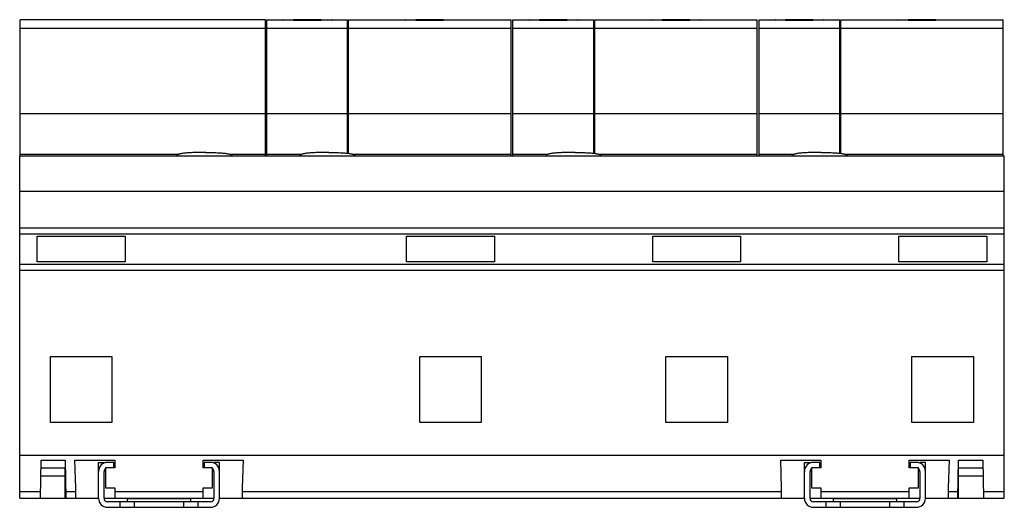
# Model space of a CAD drawing. Header units: millimetres. Extents: x 21 to 163, y 92 to 162.
import ezdxf

# ---------------------------------------------------------------- set-up
doc = ezdxf.new("R2010")
doc.units = ezdxf.units.MM
doc.header["$LTSCALE"] = 16.522215
doc.layers.get('0').update_dxf_attribs({"linetype": 'CONTINUOUS'})

msp = doc.modelspace()

# ---------------------------------------------------------------- linework, layer by layer
at = {"color": 7, "linetype": 'Continuous'}
for p, q in [((20.97, 142.6), (20.97, 162.3)), ((56.42, 162.3), (20.97, 162.3)), ((56.42, 161.04), (20.97, 161.04)), ((56.42, 142.6), (56.42, 162.3)), ((56.62, 142.6), (56.62, 162.3)), ((56.62, 162.3), (68.32, 162.3)), ((68.32, 161.04), (56.62, 161.04)), ((60.47, 162.28), (60.47, 162.23)), ((64.47, 162.28), (60.47, 162.28)), ((60.47, 162.23), (64.47, 162.23)), ((64.47, 162.23), (64.47, 162.28)), ((68.32, 142.99), (68.32, 162.3)), ((68.45, 142.97), (68.45, 162.3)), ((68.45, 162.3), (91.95, 162.3)), ((91.95, 161.04), (68.45, 161.04)), ((78.2, 162.28), (78.2, 162.23)), ((82.2, 162.28), (78.2, 162.28)), ((78.2, 162.23), (82.2, 162.23)), ((82.2, 162.23), (82.2, 162.28)), ((91.95, 142.6), (91.95, 162.3)), ((92.22, 142.6), (92.22, 162.3)), ((92.22, 162.3), (103.92, 162.3)), ((103.92, 161.04), (92.22, 161.04)), ((96.07, 162.28), (96.07, 162.23)), ((100.07, 162.28), (96.07, 162.28)), ((96.07, 162.23), (100.07, 162.23)), ((100.07, 162.23), (100.07, 162.28)), ((103.92, 142.99), (103.92, 162.3)), ((104.05, 142.97), (104.05, 162.3)), ((104.05, 162.3), (127.55, 162.3)), ((127.55, 161.04), (104.05, 161.04)), ((113.8, 162.28), (113.8, 162.23)), ((117.8, 162.28), (113.8, 162.28)), ((113.8, 162.23), (117.8, 162.23)), ((117.8, 162.23), (117.8, 162.28)), ((127.55, 142.6), (127.55, 162.3)), ((127.82, 142.6), (127.82, 162.3)), ((127.82, 162.3), (139.52, 162.3)), ((139.52, 161.04), (127.82, 161.04)), ((135.67, 162.28), (131.67, 162.28)), ((131.67, 162.28), (131.67, 162.23)), ((131.67, 162.23), (135.67, 162.23)), ((135.67, 162.23), (135.67, 162.28)), ((139.52, 142.99), (139.52, 162.3)), ((139.65, 162.3), (163.15, 162.3)), ((139.65, 142.97), (139.65, 162.3)), ((163.15, 161.04), (139.65, 161.04)), ((153.4, 162.28), (149.4, 162.28)), ((149.4, 162.28), (149.4, 162.23)), ((149.4, 162.23), (153.4, 162.23)), ((153.4, 162.23), (153.4, 162.28)), ((163.15, 142.6), (163.15, 162.3)), ((20.97, 148.72), (56.42, 148.72)), ((56.62, 148.72), (68.32, 148.72)), ((68.45, 148.72), (91.95, 148.72)), ((92.22, 148.72), (103.92, 148.72)), ((104.05, 148.72), (127.55, 148.72)), ((127.82, 148.72), (139.52, 148.72)), ((139.65, 148.72), (163.15, 148.72)), ((20.89, 93.1), (20.89, 142.6)), ((20.89, 142.6), (163.29, 142.6)), ((43.87, 142.82), (20.97, 142.82)), ((47.82, 143.1), (47.36, 143.1)), ((47.82, 143.1), (47.82, 143.1)), ((56.42, 142.82), (51.31, 142.82)), ((61.67, 142.82), (56.62, 142.82)), ((65.62, 143.1), (65.16, 143.1)), ((65.62, 143.1), (65.62, 143.1)), ((91.95, 142.82), (69.11, 142.82)), ((97.27, 142.82), (92.22, 142.82)), ((101.22, 143.1), (100.76, 143.1)), ((127.55, 142.82), (104.71, 142.82)), ((132.87, 142.82), (127.82, 142.82)), ((136.82, 143.1), (136.36, 143.1)), ((136.82, 143.1), (136.82, 143.1)), ((163.15, 142.82), (140.31, 142.82)), ((163.29, 93.1), (163.29, 142.6)), ((20.89, 137.52), (163.29, 137.52)), ((20.89, 132.2), (163.29, 132.2)), ((20.89, 131.35), (163.29, 131.35)), ((23.44, 127.3), (23.44, 131)), ((23.44, 131), (36.14, 131)), ((36.14, 131), (36.14, 127.3)), ((76.84, 127.3), (76.84, 131)), ((76.84, 131), (89.54, 131)), ((89.54, 131), (89.54, 127.3)), ((112.44, 131), (125.14, 131)), ((112.44, 127.3), (112.44, 131)), ((125.14, 131), (125.14, 127.3)), ((148.04, 131), (160.74, 131)), ((148.04, 127.3), (148.04, 131)), ((160.74, 131), (160.74, 127.3)), ((20.89, 126.95), (163.29, 126.95)), ((36.14, 127.3), (23.44, 127.3)), ((89.54, 127.3), (76.84, 127.3)), ((125.14, 127.3), (112.44, 127.3)), ((160.74, 127.3), (148.04, 127.3)), ((20.89, 126.1), (163.29, 126.1)), ((25.34, 104.05), (25.34, 113.6)), ((25.34, 113.6), (34.24, 113.6)), ((34.24, 113.6), (34.24, 104.05)), ((78.74, 104.05), (78.74, 113.6)), ((78.74, 113.6), (87.64, 113.6)), ((87.64, 113.6), (87.64, 104.05)), ((114.34, 113.6), (123.24, 113.6)), ((114.34, 104.05), (114.34, 113.6)), ((123.24, 113.6), (123.24, 104.05)), ((149.94, 113.6), (158.84, 113.6)), ((149.94, 104.05), (149.94, 113.6)), ((158.84, 113.6), (158.84, 104.05)), ((34.24, 104.05), (25.34, 104.05)), ((87.64, 104.05), (78.74, 104.05)), ((123.24, 104.05), (114.34, 104.05)), ((158.84, 104.05), (149.94, 104.05)), ((20.89, 99.35), (163.29, 99.35)), ((23.89, 93.1), (23.99, 98.6)), ((23.99, 98.6), (27.49, 98.6)), ((27.49, 98.6), (27.58, 93.1)), ((28.99, 94.6), (28.85, 98.6)), ((28.85, 98.6), (34.64, 98.6)), ((32.29, 93.1), (32.29, 98.3)), ((32.29, 98.3), (33.09, 98.3)), ((33.09, 98.17), (33.09, 98.3)), ((34.49, 98.3), (33.59, 98.3)), ((34.49, 97.5), (34.49, 98.3)), ((34.64, 98.6), (34.64, 97.5)), ((47.44, 97.5), (47.44, 98.6)), ((47.44, 98.6), (53.23, 98.6)), ((47.59, 98.3), (47.59, 97.5)), ((48.49, 98.3), (47.59, 98.3)), ((48.99, 98.3), (48.99, 98.17)), ((49.79, 98.3), (48.99, 98.3)), ((49.79, 93.1), (49.79, 98.3)), ((53.23, 98.6), (53.09, 94.6)), ((130.95, 98.6), (136.74, 98.6)), ((131.09, 94.6), (130.95, 98.6)), ((134.39, 98.3), (135.19, 98.3)), ((134.39, 93.1), (134.39, 98.3)), ((135.19, 98.17), (135.19, 98.3)), ((136.59, 98.3), (135.69, 98.3)), ((136.59, 97.5), (136.59, 98.3)), ((136.74, 98.6), (136.74, 97.5)), ((149.54, 98.6), (155.33, 98.6)), ((149.54, 97.5), (149.54, 98.6)), ((150.59, 98.3), (149.69, 98.3)), ((149.69, 98.3), (149.69, 97.5)), ((151.89, 98.3), (151.09, 98.3)), ((151.09, 98.3), (151.09, 98.17)), ((151.89, 93.1), (151.89, 98.3)), ((155.33, 98.6), (155.19, 94.6)), ((156.59, 93.1), (156.69, 98.6)), ((156.69, 98.6), (160.19, 98.6)), ((160.19, 98.6), (160.28, 93.1)), ((23.97, 97.5), (27.49, 97.5)), ((27.49, 93.1), (27.49, 97.5)), ((33.09, 93.1), (33.09, 97)), ((33.29, 97.5), (33.29, 94.6)), ((34.64, 97.5), (33.29, 97.5)), ((48.79, 97.5), (47.44, 97.5)), ((48.79, 94.6), (48.79, 97.5)), ((48.99, 97), (48.99, 93.1)), ((135.19, 93.1), (135.19, 97)), ((136.74, 97.5), (135.39, 97.5)), ((135.39, 97.5), (135.39, 94.6)), ((150.89, 97.5), (149.54, 97.5)), ((150.89, 94.6), (150.89, 97.5)), ((151.09, 97), (151.09, 93.1)), ((156.69, 97.5), (160.21, 97.5)), ((156.69, 93.1), (156.69, 97.5)), ((23.95, 96.35), (27.49, 96.35)), ((156.69, 96.35), (160.23, 96.35)), ((20.89, 94.1), (23.91, 94.1)), ((27.57, 94.1), (28.99, 94.1)), ((28.99, 93.1), (28.99, 94.6)), ((33.29, 94.6), (34.64, 94.6)), ((34.64, 94.6), (34.64, 93.1)), ((34.64, 94.1), (47.44, 94.1)), ((47.44, 93.1), (47.44, 94.6)), ((47.44, 94.6), (48.79, 94.6)), ((53.09, 94.6), (53.09, 93.1)), ((53.09, 94.1), (131.09, 94.1)), ((131.09, 93.1), (131.09, 94.6)), ((135.39, 94.6), (136.74, 94.6)), ((136.74, 94.6), (136.74, 93.1)), ((136.74, 94.1), (149.54, 94.1)), ((149.54, 94.6), (150.89, 94.6)), ((149.54, 93.1), (149.54, 94.6)), ((155.19, 94.6), (155.19, 93.1)), ((155.19, 94.1), (156.61, 94.1)), ((160.27, 94.1), (163.29, 94.1)), ((20.89, 93.1), (32.29, 93.1)), ((33.09, 93.1), (48.99, 93.1)), ((48.49, 92.6), (33.59, 92.6)), ((35.44, 91.8), (35.44, 92.6)), ((36.44, 93.1), (36.44, 92.6)), ((36.44, 93.08), (45.64, 93.08)), ((37.44, 92.6), (37.44, 91.8)), ((44.64, 91.8), (44.64, 92.6)), ((45.64, 92.6), (45.64, 93.1)), ((46.64, 92.6), (46.64, 91.8)), ((49.79, 93.1), (134.39, 93.1)), ((135.19, 93.1), (151.09, 93.1)), ((150.59, 92.6), (135.69, 92.6)), ((137.54, 91.8), (137.54, 92.6)), ((138.54, 93.1), (138.54, 92.6)), ((138.54, 93.08), (147.74, 93.08)), ((139.54, 92.6), (139.54, 91.8)), ((146.74, 91.8), (146.74, 92.6)), ((147.74, 92.6), (147.74, 93.1)), ((148.74, 92.6), (148.74, 91.8)), ((151.89, 93.1), (163.29, 93.1)), ((33.59, 91.8), (48.49, 91.8)), ((135.69, 91.8), (150.59, 91.8))]:
    msp.add_line(p, q, dxfattribs=at)
for centre, radius, start, end in [((47.35, 93.33), 49.77, 89.994, 90.6214), ((47.34, 95.24), 47.87, 89.9815, 90.6339), ((65.15, 93.33), 49.77, 89.994, 90.6214), ((65.14, 95.24), 47.87, 89.9815, 90.6339), ((100.75, 93.33), 49.77, 89.994, 90.6214), ((100.74, 95.24), 47.87, 89.9815, 90.6339), ((136.35, 93.33), 49.77, 89.994, 90.6214), ((136.34, 95.24), 47.87, 89.9815, 90.6339), ((33.59, 97), 1.3, 90, 180), ((48.49, 97), 1.3, 0, 90), ((135.69, 97), 1.3, 90, 180), ((150.59, 97), 1.3, 0, 90), ((33.59, 97), 0.5, 128.193, 180), ((48.49, 97), 0.5, 0, 51.807), ((135.69, 97), 0.5, 128.193, 180), ((150.59, 97), 0.5, 0, 51.807), ((33.59, 93.1), 1.3, 180, 270), ((33.59, 93.1), 0.5, 180, 270), ((48.49, 93.1), 1.3, 270, 360), ((48.49, 93.1), 0.5, 270, 360), ((135.69, 93.1), 1.3, 180, 270), ((135.69, 93.1), 0.5, 180, 270), ((150.59, 93.1), 1.3, 270, 360), ((150.59, 93.1), 0.5, 270, 360)]:
    msp.add_arc(centre, radius, start, end, dxfattribs=at)
for points, knots in [([(58.97, 162.26), (58.97, 162.26), (58.97, 162.26), (58.97, 162.26), (58.98, 162.27), (59, 162.27), (59.01, 162.27), (59.04, 162.27), (59.08, 162.27), (59.15, 162.27), (59.22, 162.28), (59.31, 162.28), (59.41, 162.28), (59.52, 162.28), (59.68, 162.28), (59.9, 162.28), (60.18, 162.28), (60.37, 162.28), (60.47, 162.28)], [0, 0, 0, 0, 0.001523, 0.005249, 0.011318, 0.019741, 0.030512, 0.043617, 0.076694, 0.118632, 0.169062, 0.227493, 0.293352, 0.366035, 0.44481, 0.617549, 0.805104, 1, 1, 1, 1]), ([(60.47, 162.23), (60.37, 162.23), (60.18, 162.23), (59.9, 162.23), (59.68, 162.23), (59.52, 162.24), (59.41, 162.24), (59.31, 162.24), (59.22, 162.24), (59.15, 162.25), (59.08, 162.25), (59.04, 162.25), (59.01, 162.25), (59, 162.26), (58.98, 162.26), (58.97, 162.26), (58.97, 162.26), (58.97, 162.26), (58.97, 162.26)], [0, 0, 0, 0, 0.19487, 0.382401, 0.555113, 0.633879, 0.706556, 0.772413, 0.830843, 0.881279, 0.923226, 0.956316, 0.969431, 0.980212, 0.988646, 0.994727, 0.998466, 1, 1, 1, 1]), ([(64.47, 162.28), (64.56, 162.28), (64.75, 162.28), (65.03, 162.28), (65.25, 162.28), (65.41, 162.28), (65.52, 162.28), (65.62, 162.28), (65.71, 162.28), (65.78, 162.27), (65.85, 162.27), (65.89, 162.27), (65.92, 162.27), (65.94, 162.27), (65.95, 162.27), (65.96, 162.26), (65.96, 162.26), (65.97, 162.26), (65.97, 162.26)], [0, 0, 0, 0, 0.194901, 0.382463, 0.555202, 0.633977, 0.706662, 0.772521, 0.83095, 0.88138, 0.923314, 0.956386, 0.969491, 0.980261, 0.988683, 0.994751, 0.998477, 1, 1, 1, 1]), ([(65.97, 162.26), (65.97, 162.26), (65.96, 162.26), (65.96, 162.26), (65.95, 162.26), (65.94, 162.26), (65.92, 162.25), (65.89, 162.25), (65.85, 162.25), (65.78, 162.25), (65.71, 162.24), (65.62, 162.24), (65.52, 162.24), (65.41, 162.24), (65.25, 162.23), (65.03, 162.23), (64.75, 162.23), (64.56, 162.23), (64.47, 162.23)], [0, 0, 0, 0, 0.001534, 0.005273, 0.011355, 0.01979, 0.030572, 0.043688, 0.076782, 0.118732, 0.169169, 0.227601, 0.293457, 0.366134, 0.444899, 0.617611, 0.805135, 1, 1, 1, 1]), ([(76.7, 162.26), (76.7, 162.26), (76.71, 162.26), (76.71, 162.26), (76.72, 162.27), (76.73, 162.27), (76.75, 162.27), (76.78, 162.27), (76.82, 162.27), (76.88, 162.27), (76.96, 162.28), (77.05, 162.28), (77.15, 162.28), (77.25, 162.28), (77.42, 162.28), (77.64, 162.28), (77.91, 162.28), (78.11, 162.28), (78.2, 162.28)], [0, 0, 0, 0, 0.001523, 0.005249, 0.011318, 0.019741, 0.030512, 0.043617, 0.076694, 0.118632, 0.169062, 0.227493, 0.293352, 0.366035, 0.44481, 0.617549, 0.805104, 1, 1, 1, 1]), ([(78.2, 162.23), (78.11, 162.23), (77.91, 162.23), (77.64, 162.23), (77.42, 162.23), (77.25, 162.24), (77.15, 162.24), (77.05, 162.24), (76.96, 162.24), (76.88, 162.25), (76.82, 162.25), (76.78, 162.25), (76.75, 162.25), (76.73, 162.26), (76.72, 162.26), (76.71, 162.26), (76.71, 162.26), (76.7, 162.26), (76.7, 162.26)], [0, 0, 0, 0, 0.19487, 0.382401, 0.555113, 0.633879, 0.706556, 0.772413, 0.830843, 0.881279, 0.923226, 0.956316, 0.969431, 0.980212, 0.988646, 0.994727, 0.998466, 1, 1, 1, 1]), ([(82.2, 162.28), (82.3, 162.28), (82.49, 162.28), (82.77, 162.28), (82.99, 162.28), (83.15, 162.28), (83.26, 162.28), (83.36, 162.28), (83.45, 162.28), (83.52, 162.27), (83.58, 162.27), (83.63, 162.27), (83.66, 162.27), (83.67, 162.27), (83.69, 162.27), (83.7, 162.26), (83.7, 162.26), (83.7, 162.26), (83.7, 162.26)], [0, 0, 0, 0, 0.194901, 0.382463, 0.555202, 0.633977, 0.706662, 0.772521, 0.83095, 0.88138, 0.923314, 0.956386, 0.969491, 0.980261, 0.988683, 0.994751, 0.998477, 1, 1, 1, 1]), ([(83.7, 162.26), (83.7, 162.26), (83.7, 162.26), (83.7, 162.26), (83.69, 162.26), (83.67, 162.26), (83.66, 162.25), (83.63, 162.25), (83.58, 162.25), (83.52, 162.25), (83.45, 162.24), (83.36, 162.24), (83.26, 162.24), (83.15, 162.24), (82.99, 162.23), (82.77, 162.23), (82.49, 162.23), (82.3, 162.23), (82.2, 162.23)], [0, 0, 0, 0, 0.001534, 0.005273, 0.011355, 0.01979, 0.030572, 0.043688, 0.076782, 0.118732, 0.169169, 0.227601, 0.293457, 0.366134, 0.444899, 0.617611, 0.805135, 1, 1, 1, 1]), ([(94.57, 162.26), (94.57, 162.26), (94.57, 162.26), (94.57, 162.26), (94.58, 162.27), (94.6, 162.27), (94.61, 162.27), (94.64, 162.27), (94.68, 162.27), (94.75, 162.27), (94.82, 162.28), (94.91, 162.28), (95.01, 162.28), (95.12, 162.28), (95.28, 162.28), (95.5, 162.28), (95.78, 162.28), (95.97, 162.28), (96.07, 162.28)], [0, 0, 0, 0, 0.001523, 0.005249, 0.011318, 0.019741, 0.030512, 0.043617, 0.076694, 0.118632, 0.169062, 0.227493, 0.293352, 0.366035, 0.44481, 0.617549, 0.805104, 1, 1, 1, 1]), ([(96.07, 162.23), (95.97, 162.23), (95.78, 162.23), (95.5, 162.23), (95.28, 162.23), (95.12, 162.24), (95.01, 162.24), (94.91, 162.24), (94.82, 162.24), (94.75, 162.25), (94.68, 162.25), (94.64, 162.25), (94.61, 162.25), (94.6, 162.26), (94.58, 162.26), (94.57, 162.26), (94.57, 162.26), (94.57, 162.26), (94.57, 162.26)], [0, 0, 0, 0, 0.19487, 0.382401, 0.555113, 0.633879, 0.706556, 0.772413, 0.830843, 0.881279, 0.923226, 0.956316, 0.969431, 0.980212, 0.988646, 0.994727, 0.998466, 1, 1, 1, 1]), ([(100.07, 162.28), (100.16, 162.28), (100.35, 162.28), (100.63, 162.28), (100.85, 162.28), (101.01, 162.28), (101.12, 162.28), (101.22, 162.28), (101.31, 162.28), (101.38, 162.27), (101.45, 162.27), (101.49, 162.27), (101.52, 162.27), (101.54, 162.27), (101.55, 162.27), (101.56, 162.26), (101.56, 162.26), (101.57, 162.26), (101.57, 162.26)], [0, 0, 0, 0, 0.194901, 0.382463, 0.555202, 0.633977, 0.706662, 0.772521, 0.83095, 0.88138, 0.923314, 0.956386, 0.969491, 0.980261, 0.988683, 0.994751, 0.998477, 1, 1, 1, 1]), ([(101.57, 162.26), (101.57, 162.26), (101.56, 162.26), (101.56, 162.26), (101.55, 162.26), (101.54, 162.26), (101.52, 162.25), (101.49, 162.25), (101.45, 162.25), (101.38, 162.25), (101.31, 162.24), (101.22, 162.24), (101.12, 162.24), (101.01, 162.24), (100.85, 162.23), (100.63, 162.23), (100.35, 162.23), (100.16, 162.23), (100.07, 162.23)], [0, 0, 0, 0, 0.001534, 0.005273, 0.011355, 0.01979, 0.030572, 0.043688, 0.076782, 0.118732, 0.169169, 0.227601, 0.293457, 0.366134, 0.444899, 0.617611, 0.805135, 1, 1, 1, 1]), ([(112.3, 162.26), (112.3, 162.26), (112.31, 162.26), (112.31, 162.26), (112.32, 162.27), (112.33, 162.27), (112.35, 162.27), (112.38, 162.27), (112.42, 162.27), (112.48, 162.27), (112.56, 162.28), (112.65, 162.28), (112.75, 162.28), (112.85, 162.28), (113.02, 162.28), (113.24, 162.28), (113.51, 162.28), (113.71, 162.28), (113.8, 162.28)], [0, 0, 0, 0, 0.001523, 0.005249, 0.011318, 0.019741, 0.030512, 0.043617, 0.076694, 0.118632, 0.169062, 0.227493, 0.293352, 0.366035, 0.44481, 0.617549, 0.805104, 1, 1, 1, 1]), ([(113.8, 162.23), (113.71, 162.23), (113.51, 162.23), (113.24, 162.23), (113.02, 162.23), (112.85, 162.24), (112.75, 162.24), (112.65, 162.24), (112.56, 162.24), (112.48, 162.25), (112.42, 162.25), (112.38, 162.25), (112.35, 162.25), (112.33, 162.26), (112.32, 162.26), (112.31, 162.26), (112.31, 162.26), (112.3, 162.26), (112.3, 162.26)], [0, 0, 0, 0, 0.19487, 0.382401, 0.555113, 0.633879, 0.706556, 0.772413, 0.830843, 0.881279, 0.923226, 0.956316, 0.969431, 0.980212, 0.988646, 0.994727, 0.998466, 1, 1, 1, 1]), ([(117.8, 162.28), (117.9, 162.28), (118.09, 162.28), (118.37, 162.28), (118.59, 162.28), (118.75, 162.28), (118.86, 162.28), (118.96, 162.28), (119.05, 162.28), (119.12, 162.27), (119.18, 162.27), (119.23, 162.27), (119.26, 162.27), (119.27, 162.27), (119.29, 162.27), (119.3, 162.26), (119.3, 162.26), (119.3, 162.26), (119.3, 162.26)], [0, 0, 0, 0, 0.194901, 0.382463, 0.555202, 0.633977, 0.706662, 0.772521, 0.83095, 0.88138, 0.923314, 0.956386, 0.969491, 0.980261, 0.988683, 0.994751, 0.998477, 1, 1, 1, 1]), ([(119.3, 162.26), (119.3, 162.26), (119.3, 162.26), (119.3, 162.26), (119.29, 162.26), (119.27, 162.26), (119.26, 162.25), (119.23, 162.25), (119.18, 162.25), (119.12, 162.25), (119.05, 162.24), (118.96, 162.24), (118.86, 162.24), (118.75, 162.24), (118.59, 162.23), (118.37, 162.23), (118.09, 162.23), (117.9, 162.23), (117.8, 162.23)], [0, 0, 0, 0, 0.001534, 0.005273, 0.011355, 0.01979, 0.030572, 0.043688, 0.076782, 0.118732, 0.169169, 0.227601, 0.293457, 0.366134, 0.444899, 0.617611, 0.805135, 1, 1, 1, 1]), ([(130.17, 162.26), (130.17, 162.26), (130.17, 162.26), (130.17, 162.26), (130.18, 162.27), (130.2, 162.27), (130.21, 162.27), (130.24, 162.27), (130.28, 162.27), (130.35, 162.27), (130.42, 162.28), (130.51, 162.28), (130.61, 162.28), (130.72, 162.28), (130.88, 162.28), (131.1, 162.28), (131.38, 162.28), (131.57, 162.28), (131.67, 162.28)], [0, 0, 0, 0, 0.001523, 0.005249, 0.011318, 0.019741, 0.030512, 0.043617, 0.076694, 0.118632, 0.169062, 0.227493, 0.293352, 0.366035, 0.44481, 0.617549, 0.805104, 1, 1, 1, 1]), ([(131.67, 162.23), (131.57, 162.23), (131.38, 162.23), (131.1, 162.23), (130.88, 162.23), (130.72, 162.24), (130.61, 162.24), (130.51, 162.24), (130.42, 162.24), (130.35, 162.25), (130.28, 162.25), (130.24, 162.25), (130.21, 162.25), (130.2, 162.26), (130.18, 162.26), (130.17, 162.26), (130.17, 162.26), (130.17, 162.26), (130.17, 162.26)], [0, 0, 0, 0, 0.19487, 0.382401, 0.555113, 0.633879, 0.706556, 0.772413, 0.830843, 0.881279, 0.923226, 0.956316, 0.969431, 0.980212, 0.988646, 0.994727, 0.998466, 1, 1, 1, 1]), ([(135.67, 162.28), (135.76, 162.28), (135.95, 162.28), (136.23, 162.28), (136.45, 162.28), (136.61, 162.28), (136.72, 162.28), (136.82, 162.28), (136.91, 162.28), (136.98, 162.27), (137.05, 162.27), (137.09, 162.27), (137.12, 162.27), (137.14, 162.27), (137.15, 162.27), (137.16, 162.26), (137.16, 162.26), (137.17, 162.26), (137.17, 162.26)], [0, 0, 0, 0, 0.194901, 0.382463, 0.555202, 0.633977, 0.706662, 0.772521, 0.83095, 0.88138, 0.923314, 0.956386, 0.969491, 0.980261, 0.988683, 0.994751, 0.998477, 1, 1, 1, 1]), ([(137.17, 162.26), (137.17, 162.26), (137.16, 162.26), (137.16, 162.26), (137.15, 162.26), (137.14, 162.26), (137.12, 162.25), (137.09, 162.25), (137.05, 162.25), (136.98, 162.25), (136.91, 162.24), (136.82, 162.24), (136.72, 162.24), (136.61, 162.24), (136.45, 162.23), (136.23, 162.23), (135.95, 162.23), (135.76, 162.23), (135.67, 162.23)], [0, 0, 0, 0, 0.001534, 0.005273, 0.011355, 0.01979, 0.030572, 0.043688, 0.076782, 0.118732, 0.169169, 0.227601, 0.293457, 0.366134, 0.444899, 0.617611, 0.805135, 1, 1, 1, 1]), ([(147.9, 162.26), (147.9, 162.26), (147.91, 162.26), (147.91, 162.26), (147.92, 162.27), (147.93, 162.27), (147.95, 162.27), (147.98, 162.27), (148.02, 162.27), (148.08, 162.27), (148.16, 162.28), (148.25, 162.28), (148.35, 162.28), (148.45, 162.28), (148.62, 162.28), (148.84, 162.28), (149.11, 162.28), (149.31, 162.28), (149.4, 162.28)], [0, 0, 0, 0, 0.001523, 0.005249, 0.011318, 0.019741, 0.030512, 0.043617, 0.076694, 0.118632, 0.169062, 0.227493, 0.293352, 0.366035, 0.44481, 0.617549, 0.805104, 1, 1, 1, 1]), ([(149.4, 162.23), (149.31, 162.23), (149.11, 162.23), (148.84, 162.23), (148.62, 162.23), (148.45, 162.24), (148.35, 162.24), (148.25, 162.24), (148.16, 162.24), (148.08, 162.25), (148.02, 162.25), (147.98, 162.25), (147.95, 162.25), (147.93, 162.26), (147.92, 162.26), (147.91, 162.26), (147.91, 162.26), (147.9, 162.26), (147.9, 162.26)], [0, 0, 0, 0, 0.19487, 0.382401, 0.555113, 0.633879, 0.706556, 0.772413, 0.830843, 0.881279, 0.923226, 0.956316, 0.969431, 0.980212, 0.988646, 0.994727, 0.998466, 1, 1, 1, 1]), ([(153.4, 162.28), (153.5, 162.28), (153.69, 162.28), (153.97, 162.28), (154.19, 162.28), (154.35, 162.28), (154.46, 162.28), (154.56, 162.28), (154.65, 162.28), (154.72, 162.27), (154.78, 162.27), (154.83, 162.27), (154.86, 162.27), (154.87, 162.27), (154.89, 162.27), (154.9, 162.26), (154.9, 162.26), (154.9, 162.26), (154.9, 162.26)], [0, 0, 0, 0, 0.194901, 0.382463, 0.555202, 0.633977, 0.706662, 0.772521, 0.83095, 0.88138, 0.923314, 0.956386, 0.969491, 0.980261, 0.988683, 0.994751, 0.998477, 1, 1, 1, 1]), ([(154.9, 162.26), (154.9, 162.26), (154.9, 162.26), (154.9, 162.26), (154.89, 162.26), (154.87, 162.26), (154.86, 162.25), (154.83, 162.25), (154.78, 162.25), (154.72, 162.25), (154.65, 162.24), (154.56, 162.24), (154.46, 162.24), (154.35, 162.24), (154.19, 162.23), (153.97, 162.23), (153.69, 162.23), (153.5, 162.23), (153.4, 162.23)], [0, 0, 0, 0, 0.001534, 0.005273, 0.011355, 0.01979, 0.030572, 0.043688, 0.076782, 0.118732, 0.169169, 0.227601, 0.293457, 0.366134, 0.444899, 0.617611, 0.805135, 1, 1, 1, 1]), ([(47.36, 143.1), (47.07, 143.1), (46.53, 143.1), (45.87, 143.08), (45.41, 143.05), (45.1, 143.03), (44.82, 143.01), (44.57, 142.98), (44.35, 142.95), (44.16, 142.91), (44, 142.87), (43.88, 142.83), (43.8, 142.8), (43.75, 142.77), (43.7, 142.75), (43.67, 142.72), (43.64, 142.69), (43.61, 142.66), (43.6, 142.63), (43.59, 142.61), (43.59, 142.6)], [0, 0, 0, 0, 0.223564, 0.417975, 0.504288, 0.583367, 0.65524, 0.719947, 0.777541, 0.828098, 0.871732, 0.90862, 0.924625, 0.939071, 0.952032, 0.963613, 0.973959, 0.983274, 0.991836, 1, 1, 1, 1]), ([(43.59, 142.6), (43.59, 142.61), (43.6, 142.63), (43.61, 142.65), (43.61, 142.66)], [0, 0, 0, 0, 0.488025, 1, 1, 1, 1]), ([(47.82, 143.1), (48.11, 143.1), (48.65, 143.1), (49.31, 143.08), (49.77, 143.05), (50.08, 143.03), (50.36, 143.01), (50.61, 142.98), (50.83, 142.95), (51.02, 142.91), (51.19, 142.87), (51.31, 142.83), (51.39, 142.8), (51.44, 142.77), (51.48, 142.75), (51.52, 142.72), (51.55, 142.69), (51.57, 142.66), (51.58, 142.63), (51.59, 142.61), (51.59, 142.6)], [0, 0, 0, 0, 0.223564, 0.417975, 0.504288, 0.583367, 0.65524, 0.719947, 0.777541, 0.828098, 0.871732, 0.90862, 0.924625, 0.939071, 0.952032, 0.963613, 0.973959, 0.983274, 0.991836, 1, 1, 1, 1]), ([(65.16, 143.1), (64.87, 143.1), (64.33, 143.1), (63.67, 143.08), (63.21, 143.05), (62.9, 143.03), (62.62, 143.01), (62.37, 142.98), (62.15, 142.95), (61.96, 142.91), (61.8, 142.87), (61.68, 142.83), (61.6, 142.8), (61.55, 142.77), (61.5, 142.75), (61.47, 142.72), (61.44, 142.69), (61.41, 142.66), (61.4, 142.63), (61.39, 142.61), (61.39, 142.6)], [0, 0, 0, 0, 0.223564, 0.417975, 0.504288, 0.583367, 0.65524, 0.719947, 0.777541, 0.828098, 0.871732, 0.90862, 0.924625, 0.939071, 0.952032, 0.963613, 0.973959, 0.983274, 0.991836, 1, 1, 1, 1]), ([(61.39, 142.6), (61.39, 142.61), (61.4, 142.63), (61.41, 142.65), (61.41, 142.66)], [0, 0, 0, 0, 0.488025, 1, 1, 1, 1]), ([(65.62, 143.1), (65.91, 143.1), (66.45, 143.1), (67.11, 143.08), (67.57, 143.05), (67.88, 143.03), (68.16, 143.01), (68.41, 142.98), (68.63, 142.95), (68.82, 142.91), (68.99, 142.87), (69.11, 142.83), (69.19, 142.8), (69.24, 142.77), (69.28, 142.75), (69.32, 142.72), (69.35, 142.69), (69.37, 142.66), (69.38, 142.63), (69.39, 142.61), (69.39, 142.6)], [0, 0, 0, 0, 0.223564, 0.417975, 0.504288, 0.583367, 0.65524, 0.719947, 0.777541, 0.828098, 0.871732, 0.90862, 0.924625, 0.939071, 0.952032, 0.963613, 0.973959, 0.983274, 0.991836, 1, 1, 1, 1]), ([(100.76, 143.1), (100.47, 143.1), (99.93, 143.1), (99.27, 143.08), (98.81, 143.05), (98.5, 143.03), (98.22, 143.01), (97.97, 142.98), (97.75, 142.95), (97.56, 142.91), (97.4, 142.87), (97.28, 142.83), (97.2, 142.8), (97.15, 142.77), (97.1, 142.75), (97.07, 142.72), (97.04, 142.69), (97.01, 142.66), (97, 142.63), (96.99, 142.61), (96.99, 142.6)], [0, 0, 0, 0, 0.223564, 0.417975, 0.504288, 0.583367, 0.65524, 0.719947, 0.777541, 0.828098, 0.871732, 0.90862, 0.924625, 0.939071, 0.952032, 0.963613, 0.973959, 0.983274, 0.991836, 1, 1, 1, 1]), ([(96.99, 142.6), (96.99, 142.61), (97, 142.63), (97.01, 142.65), (97.01, 142.66)], [0, 0, 0, 0, 0.488025, 1, 1, 1, 1]), ([(101.22, 143.1), (101.51, 143.1), (102.05, 143.1), (102.71, 143.08), (103.17, 143.05), (103.48, 143.03), (103.76, 143.01), (104.01, 142.98), (104.23, 142.95), (104.42, 142.91), (104.59, 142.87), (104.71, 142.83), (104.79, 142.8), (104.84, 142.77), (104.88, 142.75), (104.92, 142.72), (104.95, 142.69), (104.97, 142.66), (104.98, 142.63), (104.99, 142.61), (104.99, 142.6)], [0, 0, 0, 0, 0.223564, 0.417975, 0.504288, 0.583367, 0.65524, 0.719947, 0.777541, 0.828098, 0.871732, 0.90862, 0.924625, 0.939071, 0.952032, 0.963613, 0.973959, 0.983274, 0.991836, 1, 1, 1, 1]), ([(136.36, 143.1), (136.07, 143.1), (135.53, 143.1), (134.87, 143.08), (134.41, 143.05), (134.1, 143.03), (133.82, 143.01), (133.57, 142.98), (133.35, 142.95), (133.16, 142.91), (133, 142.87), (132.88, 142.83), (132.8, 142.8), (132.75, 142.77), (132.7, 142.75), (132.67, 142.72), (132.64, 142.69), (132.61, 142.66), (132.6, 142.63), (132.59, 142.61), (132.59, 142.6)], [0, 0, 0, 0, 0.223564, 0.417975, 0.504288, 0.583367, 0.65524, 0.719947, 0.777541, 0.828098, 0.871732, 0.90862, 0.924625, 0.939071, 0.952032, 0.963613, 0.973959, 0.983274, 0.991836, 1, 1, 1, 1]), ([(132.59, 142.6), (132.59, 142.61), (132.6, 142.63), (132.61, 142.65), (132.61, 142.66)], [0, 0, 0, 0, 0.488025, 1, 1, 1, 1]), ([(136.82, 143.1), (137.11, 143.1), (137.65, 143.1), (138.31, 143.08), (138.77, 143.05), (139.08, 143.03), (139.36, 143.01), (139.61, 142.98), (139.83, 142.95), (140.02, 142.91), (140.19, 142.87), (140.31, 142.83), (140.39, 142.8), (140.44, 142.77), (140.48, 142.75), (140.52, 142.72), (140.55, 142.69), (140.57, 142.66), (140.58, 142.63), (140.59, 142.61), (140.59, 142.6)], [0, 0, 0, 0, 0.223564, 0.417975, 0.504288, 0.583367, 0.65524, 0.719947, 0.777541, 0.828098, 0.871732, 0.90862, 0.924625, 0.939071, 0.952032, 0.963613, 0.973959, 0.983274, 0.991836, 1, 1, 1, 1])]:
    msp.add_open_spline(points, degree=3, knots=knots, dxfattribs=at)

doc.saveas('drawing.dxf')
